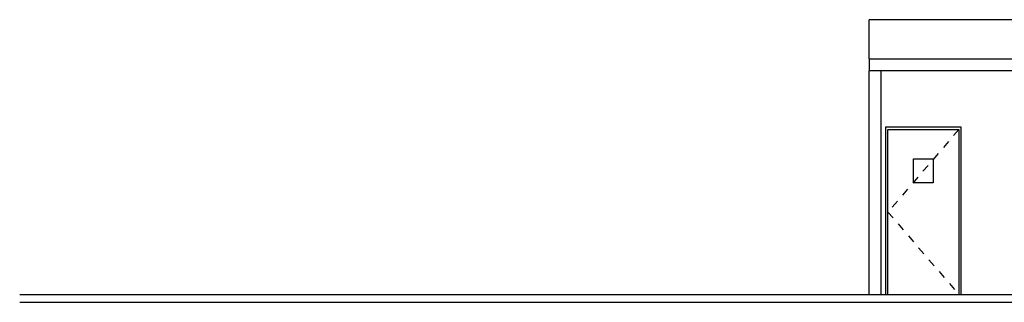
# Model space of a CAD drawing. Extents: x -1871179.9 to -1871093.9, y 2848219.4 to 2848260.8.
# Tile 2 of 12: x -1871179.2 to -1871166.7, y 2848238.7 to 2848242.3. Entities that reach past the tile are written whole.
import ezdxf

# ---------------------------------------------------------------- set-up
doc = ezdxf.new("R2010")
doc.units = 0
doc.header["$MEASUREMENT"] = 0
doc.linetypes.add('Centro _2_', pattern=[31.75, 6.35, -4.7625, 15.875, -4.7625])
doc.layers.get('0').update_dxf_attribs({"linetype": 'CONTINUOUS'})

# ---------------------------------------------------------------- blocks, each defined once
blk = doc.blocks.new('A$C7A373BEC')
at = {"color": 0}
for p, q in [((-60300, 3000), (-60300, 3500)), ((-57150, 3500), (-60300, 3500)), ((-60300, 3000), (-57150, 3000)), ((-60300, 3000), (-60300, 2850)), ((-60300, 0), (-60300, 2850)), ((-57150, 2850), (-60300, 2850)), ((-60150, 2850), (-60150, 0)), ((-59131, 2130), (-60091, 2130)), ((-60091, 2130), (-60091, 0)), ((-60061, 0), (-60061, 2100)), ((-60061, 2100), (-59161, 2100)), ((-59161, 2100), (-59161, 0)), ((-59131, 0), (-59131, 2130)), ((-59738, 1422), (-59738, 1727)), ((-59738, 1727), (-59484, 1727)), ((-59484, 1727), (-59484, 1422)), ((-59484, 1422), (-59738, 1422)), ((-71112, 0), (-57150, 0)), ((-71112, -100), (14237, -100))]:
    blk.add_line(p, q, dxfattribs=at)
at = {"color": 0, "linetype": 'Centro _2_'}
for p, q in [((-59161, 2100), (-60061, 1050)), ((-60061, 1050), (-59161, 0))]:
    blk.add_line(p, q, dxfattribs=at)
at = {"color": 0, "lineweight": 18}
blk.add_line((-69903, 0), (-57150, 0), dxfattribs=at)

msp = doc.modelspace()

# ---------------------------------------------------------------- block references
at = {"color": 252, "lineweight": -3, "xscale": 0.0009999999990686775, "yscale": 0.0009999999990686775, "zscale": 0.0009999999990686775}
msp.add_blockref('A$C7A373BEC', (-1871108.1235, 2848238.7946), dxfattribs=at)

doc.saveas('drawing.dxf')
